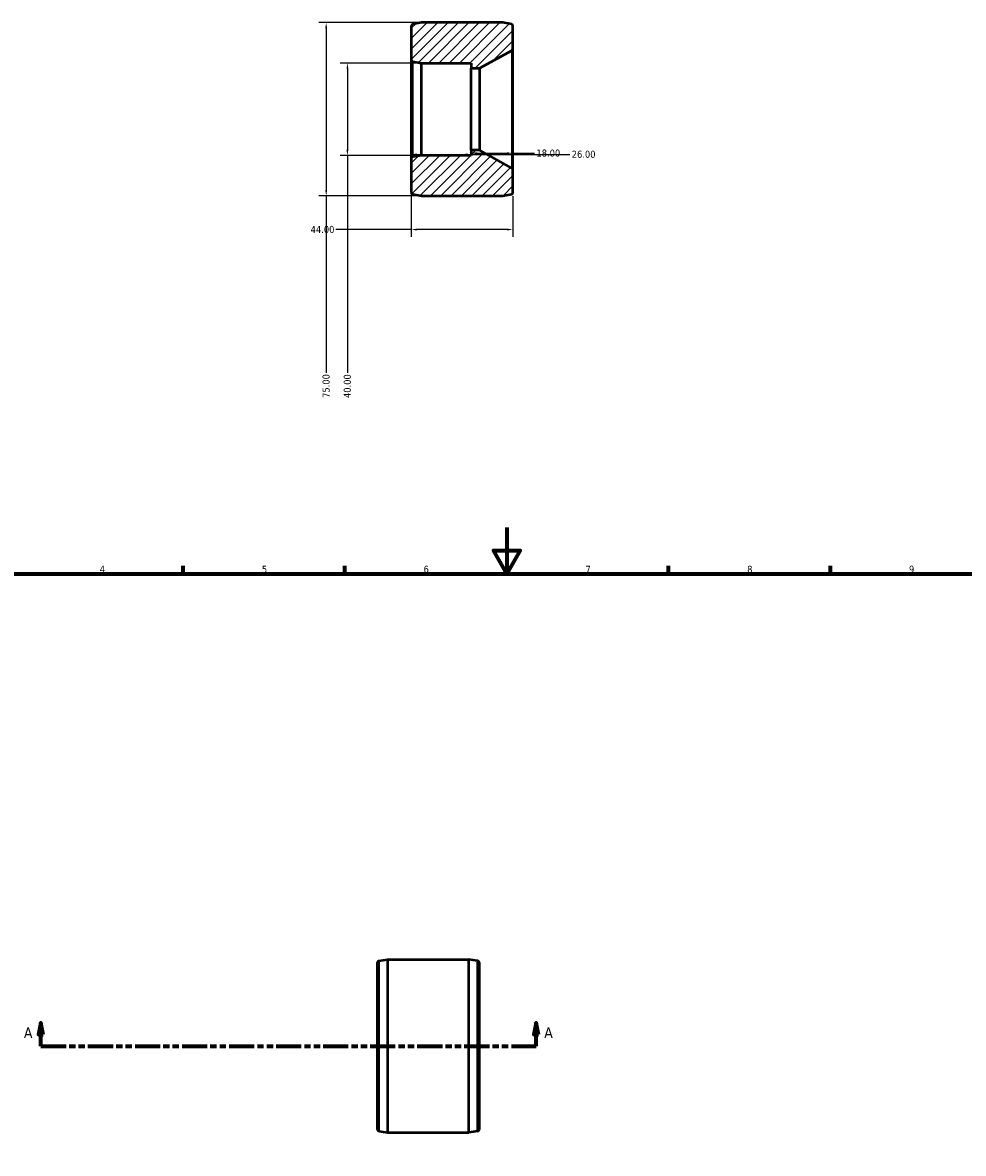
# Model space of a CAD drawing. Header units: millimetres. Extents: x -34 to 1270, y -85 to 883.
# Tile 3 of 6: x 211 to 618, y 323 to 813. Entities that reach past the tile are written whole.
import ezdxf

# ---------------------------------------------------------------- set-up
doc = ezdxf.new("R2010")
doc.units = ezdxf.units.MM
doc.linetypes.add('DOUBLE_DASH_CHAIN', pattern=[1.2403, 0.6614, -0.0827, 0.1654, -0.0827, 0.1654, -0.0827])
for name, color, linetype, lineweight in [('Border (ANSI)', 7, 'Continuous', 70), ('Dimension (ANSI)', 7, 'Continuous', 25), ('Hatch (ANSI)', 7, 'Continuous', 18), ('Section Line (ANSI)', 7, 'DOUBLE_DASH_CHAIN', 70), ('Visible (ANSI)', 7, 'Continuous', 50), ('Visible Narrow (ANSI)', 7, 'Continuous', 35)]:
    doc.layers.add(name, color=color, linetype=linetype, lineweight=lineweight)
doc.styles.add('Label Text (ANSI)', font='tahoma.ttf')
doc.styles.add('Note Text (ANSI)', font='tahoma.ttf')
doc.dimstyles.new('Default - mm (ANSI)', dxfattribs={"dimtxt": 3.048, "dimasz": 2.5, "dimexe": 3.175, "dimexo": 1.6002, "dimgap": 0.8, "dimtad": 0, "dimtoh": 1, "dimrnd": 1e-08, "dimzin": 4, "dimdsep": 46, "dimtxsty": 'Note Text (ANSI)', "dimcen": 0.09, "dimdle": 10, "dimclrd": 256, "dimclre": 256, "dimclrt": 256, "dimadec": 1, "dimazin": 1, "dimtfac": 1, "dimtofl": 0, "dimtmove": 0, "dimatfit": 3, "dimfxl": 1, "dimtolj": 1, "dimtzin": 4, "dimlwd": -1, "dimlwe": -1, "dimarcsym": 0})

# ---------------------------------------------------------------- blocks, each defined once
blk = doc.blocks.new('Borders Default Border')
at = {"layer": 'Border (ANSI)'}
for p, q in [((280.33, 574), (280.33, 577.45)), ((350.42, 574), (350.42, 577.45)), ((490.58, 574), (490.58, 577.45)), ((560.67, 574), (560.67, 577.45))]:
    blk.add_line(p, q, dxfattribs=at)
at = {"layer": 'Border (ANSI)', "flags": 128}
for points in [[(420.5, 594), (420.5, 574), (414.73, 584), (426.27, 584), (420.5, 574)], [(20, 20), (20, 574), (821, 574), (821, 20), (20, 20)]]:
    blk.add_lwpolyline(points, dxfattribs=at)
at = {"layer": 'Border (ANSI)', "char_height": 3.05, "attachment_point": 7, "style": 'Note Text (ANSI)'}
for s, insert in [('4', (244.23, 574.4)), ('5', (314.48, 574.34)), ('6', (384.49, 574.34)), ('7', (454.6, 574.4)), ('8', (524.63, 574.33)), ('9', (594.7, 574.34))]:
    blk.add_mtext(s, dxfattribs=dict(at, insert=insert))
blk = doc.blocks.new('2dTransSection0')
at = {"layer": 'Section Line (ANSI)', "linetype": 'Continuous'}
for p, q in [((218.78, 379.43), (217.78, 374.43)), ((218.78, 374.43), (218.78, 379.43)), ((219.78, 374.43), (218.78, 379.43)), ((433.28, 379.43), (432.28, 374.43)), ((433.28, 374.43), (433.28, 379.43)), ((434.28, 374.43), (433.28, 379.43)), ((217.78, 374.43), (219.78, 374.43)), ((218.78, 369.43), (218.78, 374.43)), ((432.28, 374.43), (434.28, 374.43)), ((433.28, 369.43), (433.28, 374.43)), ((218.78, 369.43), (229.55, 369.43)), ((422.51, 369.43), (433.28, 369.43))]:
    blk.add_line(p, q, dxfattribs=at)
at = {"layer": 'Section Line (ANSI)', "linetype": 'DOUBLE_DASH_CHAIN', "ltscale": 16.425734}
blk.add_line((218.78, 369.43), (433.28, 369.43), dxfattribs=at)
at = {"layer": 'Section Line (ANSI)', "linetype": 'Continuous', "flags": 128}
for points in [[(219.78, 374.43), (218.78, 379.43), (217.78, 374.43), (219.78, 374.43)], [(434.28, 374.43), (433.28, 379.43), (432.28, 374.43), (434.28, 374.43)]]:
    blk.add_lwpolyline(points, dxfattribs=at)
at = {"layer": 'Section Line (ANSI)'}
for points in [[(219.78, 374.43), (218.78, 379.43), (217.78, 374.43), (219.78, 374.43)], [(434.28, 374.43), (433.28, 379.43), (432.28, 374.43), (434.28, 374.43)]]:
    blk.add_solid(points, dxfattribs=at)
at = {"layer": 'Section Line (ANSI)', "char_height": 4.57, "attachment_point": 7, "style": 'Label Text (ANSI)'}
for insert in [(211.42, 372.93), (436.75, 372.93)]:
    blk.add_mtext('A', dxfattribs=dict(at, insert=insert))
blk = doc.blocks.new('*D7')
at = {"layer": 'Defpoints', "color": 0, "transparency": 16777216}
for p in [(383.56, 812.66), (342.31, 737.66), (383.56, 737.66)]:
    blk.add_point(p, dxfattribs=at)
at = {"layer": 'Dimension (ANSI)', "transparency": 16777216}
for p, q in [((381.96, 812.66), (339.14, 812.66)), ((342.31, 810.16), (342.31, 740.16)), ((381.96, 737.66), (339.14, 737.66)), ((342.31, 737.66), (342.31, 660.99))]:
    blk.add_line(p, q, dxfattribs=at)
for points in [[(341.89, 810.16), (342.73, 810.16), (342.31, 812.66)], [(341.89, 740.16), (342.73, 740.16), (342.31, 737.66)]]:
    blk.add_solid(points, dxfattribs=at)
at = {"layer": 'Dimension (ANSI)', "transparency": 16777216, "insert": (340.72, 650.14), "char_height": 3.048, "attachment_point": 1, "rotation": 90, "style": 'Note Text (ANSI)'}
blk.add_mtext('\\A1;75.00', dxfattribs=at)
blk = doc.blocks.new('*D8')
at = {"layer": 'Defpoints', "color": 0, "transparency": 16777216}
for p in [(383.56, 795.16), (351.5, 755.16), (383.56, 755.16)]:
    blk.add_point(p, dxfattribs=at)
at = {"layer": 'Dimension (ANSI)', "transparency": 16777216}
for p, q in [((381.96, 795.16), (348.33, 795.16)), ((351.5, 792.66), (351.5, 757.66)), ((381.96, 755.16), (348.33, 755.16)), ((351.5, 755.16), (351.5, 661.05))]:
    blk.add_line(p, q, dxfattribs=at)
for points in [[(351.09, 792.66), (351.92, 792.66), (351.5, 795.16)], [(351.09, 757.66), (351.92, 757.66), (351.5, 755.16)]]:
    blk.add_solid(points, dxfattribs=at)
at = {"layer": 'Dimension (ANSI)', "transparency": 16777216, "insert": (349.92, 650.08), "char_height": 3.048, "attachment_point": 1, "rotation": 90, "style": 'Note Text (ANSI)'}
blk.add_mtext('\\A1;40.00', dxfattribs=at)
blk = doc.blocks.new('*D9')
at = {"layer": 'Defpoints', "color": 0, "transparency": 16777216}
for p in [(379.16, 755.6), (405.16, 756.26), (405.16, 755.6)]:
    blk.add_point(p, dxfattribs=at)
at = {"layer": 'Dimension (ANSI)', "transparency": 16777216}
for p, q in [((381.66, 755.6), (402.66, 755.6)), ((405.16, 755.6), (447.85, 755.6))]:
    blk.add_line(p, q, dxfattribs=at)
for points in [[(381.66, 756.01), (381.66, 755.18), (379.16, 755.6)], [(402.66, 756.01), (402.66, 755.18), (405.16, 755.6)]]:
    blk.add_solid(points, dxfattribs=at)
at = {"layer": 'Dimension (ANSI)', "transparency": 16777216, "insert": (448.65, 757.18), "char_height": 3.048, "attachment_point": 1, "style": 'Note Text (ANSI)'}
blk.add_mtext('\\A1;26.00', dxfattribs=at)
blk = doc.blocks.new('*D10')
at = {"layer": 'Defpoints', "color": 0, "transparency": 16777216}
for p in [(405.16, 756.11), (423.16, 756.11), (423.16, 749.04)]:
    blk.add_point(p, dxfattribs=at)
at = {"layer": 'Dimension (ANSI)', "transparency": 16777216}
for p, q in [((423.16, 750.64), (423.16, 759.28)), ((407.66, 756.11), (420.66, 756.11)), ((423.16, 756.11), (432.57, 756.11))]:
    blk.add_line(p, q, dxfattribs=at)
for points in [[(407.66, 756.53), (407.66, 755.69), (405.16, 756.11)], [(420.66, 756.53), (420.66, 755.69), (423.16, 756.11)]]:
    blk.add_solid(points, dxfattribs=at)
at = {"layer": 'Dimension (ANSI)', "transparency": 16777216, "insert": (433.37, 757.7), "char_height": 3.048, "attachment_point": 1, "style": 'Note Text (ANSI)'}
blk.add_mtext('\\A1;18.00', dxfattribs=at)
blk = doc.blocks.new('*D11')
at = {"layer": 'Defpoints', "color": 0, "transparency": 16777216}
for p in [(379.16, 753.78), (423.16, 739.05), (379.16, 723.05)]:
    blk.add_point(p, dxfattribs=at)
at = {"layer": 'Dimension (ANSI)', "transparency": 16777216}
for p, q in [((379.16, 752.18), (379.16, 719.87)), ((423.16, 737.45), (423.16, 719.87)), ((379.16, 723.05), (346.55, 723.05)), ((420.66, 723.05), (381.66, 723.05))]:
    blk.add_line(p, q, dxfattribs=at)
for points in [[(381.66, 723.46), (381.66, 722.63), (379.16, 723.05)], [(420.66, 723.46), (420.66, 722.63), (423.16, 723.05)]]:
    blk.add_solid(points, dxfattribs=at)
at = {"layer": 'Dimension (ANSI)', "transparency": 16777216, "insert": (335.58, 724.63), "char_height": 3.048, "attachment_point": 1, "style": 'Note Text (ANSI)'}
blk.add_mtext('\\A1;44.00', dxfattribs=at)

msp = doc.modelspace()

# ---------------------------------------------------------------- hatches: boundary and pattern name
at = {"layer": 'Hatch (ANSI)'}
h = msp.add_hatch(dxfattribs=at)
h.set_pattern_fill('ANSI31', color=256, scale=25.4, style=0)
h.set_pattern_definition([(45, (0, 0), (-2.245064, 2.245064), [])])
edge = h.paths.add_edge_path()
edge.add_ellipse((379.913, 796.547), major_axis=(-0.75, 0), ratio=1, start_angle=0, end_angle=80.32664)
edge.add_line((379.787, 795.808), (383.563, 795.164))
edge.add_line((383.563, 795.164), (405.163, 795.164))
edge.add_line((405.163, 795.164), (405.163, 792.964))
edge.add_line((405.163, 792.964), (408.572, 792.964))
edge.add_ellipse((408.572, 793.714), major_axis=(0, -0.75), ratio=1, start_angle=0, end_angle=28.68846)
edge.add_line((408.932, 793.056), (422.773, 800.631))
edge.add_ellipse((422.413, 801.289), major_axis=(0.36, -0.658), ratio=1, start_angle=0, end_angle=61.31154)
edge.add_line((423.163, 801.289), (423.163, 811.281))
edge.add_ellipse((422.413, 811.281), major_axis=(0.75, 0), ratio=1, start_angle=0, end_angle=80.32664)
edge.add_line((422.539, 812.02), (418.763, 812.664))
edge.add_line((418.763, 812.664), (383.563, 812.664))
edge.add_line((383.563, 812.664), (379.787, 812.02))
edge.add_ellipse((379.913, 811.281), major_axis=(-0.126, 0.739), ratio=1, start_angle=0, end_angle=80.32664)
edge.add_line((379.163, 811.281), (379.163, 796.547))
edge = h.paths.add_edge_path()
edge.add_ellipse((379.913, 753.781), major_axis=(-0.126, 0.739), ratio=1, start_angle=0, end_angle=80.32664)
edge.add_line((379.163, 753.781), (379.163, 739.047))
edge.add_ellipse((379.913, 739.047), major_axis=(-0.75, 0), ratio=1, start_angle=0, end_angle=80.32664)
edge.add_line((379.787, 738.308), (383.563, 737.664))
edge.add_line((383.563, 737.664), (418.763, 737.664))
edge.add_line((418.763, 737.664), (422.539, 738.308))
edge.add_ellipse((422.413, 739.047), major_axis=(0.126, -0.739), ratio=1, start_angle=0, end_angle=80.32664)
edge.add_line((423.163, 739.047), (423.163, 749.04))
edge.add_ellipse((422.413, 749.04), major_axis=(0.75, 0), ratio=1, start_angle=0, end_angle=61.31154)
edge.add_line((422.773, 749.697), (408.932, 757.272))
edge.add_ellipse((408.572, 756.614), major_axis=(0.36, 0.658), ratio=1, start_angle=0, end_angle=28.68846)
edge.add_line((408.572, 757.364), (405.163, 757.364))
edge.add_line((405.163, 757.364), (405.163, 755.164))
edge.add_line((405.163, 755.164), (383.563, 755.164))
edge.add_line((383.563, 755.164), (379.787, 754.52))

# ---------------------------------------------------------------- linework, layer by layer
at = {"layer": 'Visible (ANSI)'}
for p, q in [((379.163, 811.281), (379.163, 796.547)), ((383.563, 812.664), (379.787, 812.02)), ((418.763, 812.664), (383.563, 812.664)), ((422.539, 812.02), (418.763, 812.664)), ((423.163, 801.289), (423.163, 811.281)), ((408.932, 793.056), (422.773, 800.631)), ((423.163, 749.04), (423.163, 801.289)), ((379.163, 796.547), (379.163, 753.781)), ((379.787, 795.808), (383.563, 795.164)), ((383.563, 795.164), (405.163, 795.164)), ((383.563, 755.164), (383.563, 795.164)), ((405.163, 795.164), (405.163, 792.964)), ((405.163, 792.964), (408.572, 792.964)), ((405.163, 757.364), (405.163, 792.964)), ((383.563, 755.164), (379.787, 754.52)), ((405.163, 755.164), (383.563, 755.164)), ((408.572, 757.364), (405.163, 757.364)), ((405.163, 757.364), (405.163, 755.164)), ((422.773, 749.697), (408.932, 757.272)), ((379.163, 753.781), (379.163, 739.047)), ((423.163, 739.047), (423.163, 749.04)), ((379.787, 738.308), (383.563, 737.664)), ((383.563, 737.664), (418.763, 737.664)), ((418.763, 737.664), (422.539, 738.308)), ((365.155, 406.284), (368.931, 406.927)), ((368.931, 406.927), (404.131, 406.927)), ((368.931, 406.927), (368.931, 331.927)), ((404.131, 331.927), (404.131, 406.927)), ((407.907, 406.284), (404.131, 406.927)), ((364.531, 333.31), (364.531, 405.544)), ((408.531, 405.544), (408.531, 333.31)), ((365.155, 332.571), (368.931, 331.927)), ((368.931, 331.927), (404.131, 331.927)), ((407.907, 332.571), (404.131, 331.927))]:
    msp.add_line(p, q, dxfattribs=at)
for centre, start, end in [((379.913, 811.281), 99.67336, 180), ((422.413, 811.281), 0, 80.32664), ((422.413, 801.289), 298.68846, 0), ((379.913, 796.547), 180, 260.32664), ((408.572, 793.714), 270, 298.68846), ((379.913, 753.781), 99.67336, 180), ((408.572, 756.614), 61.31154, 90), ((422.413, 749.04), 0, 61.31154), ((379.913, 739.047), 180, 260.32664), ((422.413, 739.047), 279.67336, 0), ((365.281, 405.544), 99.67336, 180), ((407.781, 405.544), 0, 80.32664), ((365.281, 333.31), 180, 260.32664), ((407.781, 333.31), 279.67336, 0)]:
    msp.add_arc(centre, 0.75, start, end, dxfattribs=at)
at = {"layer": 'Visible Narrow (ANSI)'}
for p, q in [((422.773, 800.317), (422.773, 750.011)), ((379.787, 754.775), (379.787, 795.554)), ((408.572, 792.745), (408.572, 757.583)), ((408.932, 757.492), (408.932, 792.836)), ((365.155, 405.83), (365.155, 333.025)), ((407.907, 333.025), (407.907, 405.83))]:
    msp.add_line(p, q, dxfattribs=at)

# ---------------------------------------------------------------- block references
msp.add_blockref('Borders Default Border', (0, 0))
at = {"layer": 'Section Line (ANSI)'}
msp.add_blockref('2dTransSection0', (0, 0), dxfattribs=at)

# ---------------------------------------------------------------- dimensions: what is measured, and where the dimension line sits
at = {"layer": 'Dimension (ANSI)'}
for base, p1, p2, angle, override, picture, middle in [((342.311, 737.664), (383.563, 812.664), (383.563, 737.664), 90, {"dimtoh": 0, "dimdec": 2, "dimtp": 0, "dimtm": 0, "dimtdec": 2, "dimatfit": 2}, '*D7', (342.311, 655.164)), ((351.502, 755.164), (383.563, 795.164), (383.563, 755.164), 270, {"dimtoh": 0, "dimdec": 2, "dimtp": 0, "dimtm": 0, "dimtdec": 2, "dimatfit": 2}, '*D8', (351.502, 655.164)), ((423.163, 756.109), (405.163, 756.109), (423.163, 749.04), 180, {"dimtoh": 0, "dimdec": 2, "dimse1": 1, "dimtp": 0, "dimtm": 0, "dimtdec": 2, "dimatfit": 2}, '*D10', (438.263, 756.109))]:
    dim = msp.add_linear_dim(base=base, p1=p1, p2=p2, angle=angle, dimstyle='Default - mm (ANSI)', override=override, dxfattribs=at)
    dim.commit()
    dim.dimension.update_dxf_attribs({"geometry": picture, "text_midpoint": middle, "dimtype": 160})
for base, p1, p2, override, picture, middle in [((405.163, 755.596), (379.163, 755.596), (405.163, 756.264), {"dimtoh": 0, "dimdec": 2, "dimse1": 1, "dimse2": 1, "dimtp": 0, "dimtm": 0, "dimtdec": 2, "dimatfit": 2}, '*D9', (453.663, 755.596)), ((379.163, 723.047), (423.163, 739.047), (379.163, 753.781), {"dimtoh": 0, "dimdec": 2, "dimtp": 0, "dimtm": 0, "dimtdec": 2, "dimatfit": 2}, '*D11', (340.663, 723.047))]:
    dim = msp.add_linear_dim(base=base, p1=p1, p2=p2, dimstyle='Default - mm (ANSI)', override=override, dxfattribs=at)
    dim.commit()
    dim.dimension.update_dxf_attribs({"geometry": picture, "text_midpoint": middle, "dimtype": 160})

doc.saveas('drawing.dxf')
